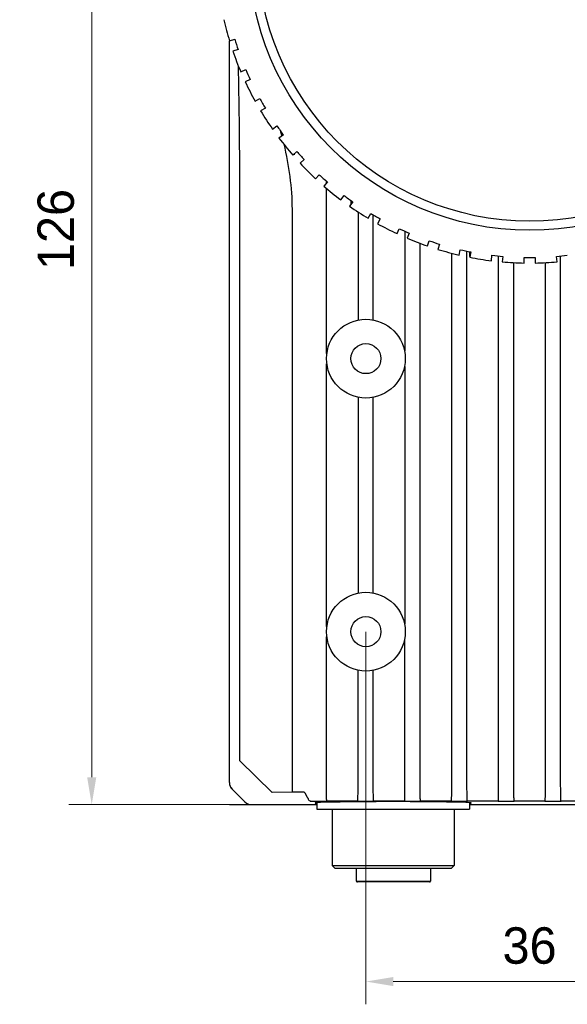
# Model space of a CAD drawing. Header units: millimetres. Extents: x 2329 to 5782, y 1296 to 2780.
# Tile 112 of 123: x 5427 to 5487, y 2199 to 2308. Entities that reach past the tile are written whole.
import ezdxf

# ---------------------------------------------------------------- set-up
doc = ezdxf.new("R2010")
doc.units = ezdxf.units.MM
doc.header["$LTSCALE"] = 0.3
doc.layers.add('00_COMPONENTS', color=7, linetype='Continuous')
doc.layers.add('51__DRAFT_DIMS', color=7, linetype='Continuous')
doc.styles.add('尺寸值样式', font='兰亭黑 GBK.TTF', dxfattribs={"height": 4})
doc.dimstyles.new('1直线标注', dxfattribs={"dimtxt": 4, "dimasz": 3, "dimexe": 2.5, "dimexo": 0, "dimtad": 1, "dimdec": 1, "dimdsep": 46, "dimtxsty": '尺寸值样式', "dimcen": 0, "dimclrd": 8, "dimclre": 8, "dimclrt": 7, "dimadec": 0, "dimazin": 0, "dimtp": 0.001, "dimtm": 0.001, "dimtfac": 1, "dimtdec": 1, "dimtmove": 0, "dimatfit": 0, "dimldrblk": '_FILLED', "dimfxl": 1, "dimtolj": 1, "dimlwd": 15, "dimlwe": 15, "dimarcsym": 0})
doc.dimstyles.new('3小圆直径标注', dxfattribs={"dimtxt": 4, "dimasz": 3, "dimexe": 2.5, "dimexo": 0, "dimtad": 1, "dimtoh": 1, "dimdec": 3, "dimdsep": 46, "dimtxsty": '尺寸值样式', "dimcen": 0, "dimclrd": 8, "dimclre": 8, "dimclrt": 7, "dimadec": 0, "dimazin": 0, "dimtp": 0.001, "dimtm": 0.001, "dimtfac": 1, "dimtdec": 3, "dimtofl": 0, "dimtmove": 0, "dimatfit": 0, "dimldrblk": '_FILLED', "dimfxl": 1, "dimtolj": 1, "dimlwd": 15, "dimlwe": 15, "dimarcsym": 0})

# ---------------------------------------------------------------- blocks, each defined once
blk = doc.blocks.new('*D379')
at = {"layer": '51__DRAFT_DIMS', "color": 8, "lineweight": 15}
for p, q in [((5452.22, 2347.34), (5432.16, 2347.34)), ((5434.66, 2344.34), (5434.66, 2224.34)), ((5452.22, 2221.34), (5432.16, 2221.34))]:
    blk.add_line(p, q, dxfattribs=at)
at = {"layer": '51__DRAFT_DIMS', "color": 8}
for points in [[(5435.16, 2344.34), (5434.16, 2344.34), (5434.66, 2347.34)], [(5434.16, 2224.34), (5435.16, 2224.34), (5434.66, 2221.34)]]:
    blk.add_solid(points, dxfattribs=at)
at = {"layer": 'Defpoints', "color": 0}
for p in [(5452.22, 2347.34), (5434.66, 2221.34), (5452.22, 2221.34)]:
    blk.add_point(p, dxfattribs=at)
at = {"layer": '51__DRAFT_DIMS', "color": 7, "insert": (5428.7, 2284.53), "char_height": 4, "attachment_point": 2, "rotation": 90, "line_spacing_factor": 0.9, "style": '尺寸值样式'}
blk.add_mtext('\\A1;126', dxfattribs=at)
blk = doc.blocks.new('_FILLED')
at = {"color": 0, "linetype": 'ByBlock'}
blk.add_solid([(0, 0), (-1, 0.167), (-1, -0.167)], dxfattribs=at)
blk = doc.blocks.new('*D382')
at = {"layer": '51__DRAFT_DIMS', "color": 8, "lineweight": 15}
for p, q in [((5464.8, 2240.34), (5464.8, 2199.4)), ((5500.8, 2240.34), (5500.8, 2199.4)), ((5467.8, 2201.9), (5497.8, 2201.9))]:
    blk.add_line(p, q, dxfattribs=at)
at = {"layer": '51__DRAFT_DIMS', "color": 8}
for points in [[(5467.8, 2202.4), (5467.8, 2201.4), (5464.8, 2201.9)], [(5497.8, 2201.4), (5497.8, 2202.4), (5500.8, 2201.9)]]:
    blk.add_solid(points, dxfattribs=at)
at = {"layer": 'Defpoints', "color": 0}
for p in [(5464.8, 2240.34), (5500.8, 2240.34), (5500.8, 2201.9)]:
    blk.add_point(p, dxfattribs=at)
at = {"layer": '51__DRAFT_DIMS', "color": 7, "insert": (5482.79, 2207.86), "char_height": 4, "attachment_point": 2, "line_spacing_factor": 0.9, "style": '尺寸值样式'}
blk.add_mtext('\\A1;36', dxfattribs=at)
blk = doc.blocks.new('*D383')
at = {"layer": '51__DRAFT_DIMS', "color": 8, "lineweight": 15}
for p in [(5426.74, 2360.15), (5504.05, 2292.09)]:
    blk.add_line(p, (5441.86, 2360.15), dxfattribs=at)
at = {"layer": '51__DRAFT_DIMS', "color": 8}
blk.add_solid([(5503.68, 2291.75), (5504.42, 2292.43), (5506.07, 2289.87)], dxfattribs=at)
at = {"layer": 'Defpoints', "color": 0}
for p in [(5459.53, 2340.81), (5506.07, 2289.87)]:
    blk.add_point(p, dxfattribs=at)
at = {"layer": '51__DRAFT_DIMS', "color": 7, "insert": (5437.19, 2366.11), "char_height": 4, "attachment_point": 3, "line_spacing_factor": 0.9, "style": '尺寸值样式'}
blk.add_mtext('\\A1;%%c69', dxfattribs=at)

msp = doc.modelspace()

# ---------------------------------------------------------------- linework, layer by layer
at = {"layer": '00_COMPONENTS'}
for p, q in [((5449.80866, 2305.25493), (5450.37938, 2305.44037)), ((5449.80056, 2223.7591), (5449.80056, 2305.25493)), ((5450.7502, 2304.2991), (5450.17948, 2304.11367)), ((5451.04396, 2301.86161), (5451.59218, 2302.10569)), ((5452.08026, 2301.00943), (5451.53205, 2300.76535)), ((5452.6272, 2298.616), (5453.1469, 2298.91604)), ((5453.7469, 2297.87681), (5453.2272, 2297.57677)), ((5454.54102, 2295.55366), (5455.02651, 2295.90638)), ((5455.73185, 2294.93556), (5455.24636, 2294.58284)), ((5455.54365, 2294.8897), (5455.56246, 2294.8125)), ((5455.54419, 2294.88983), (5455.56305, 2294.81264)), ((5456.76446, 2292.70815), (5457.21042, 2293.10969)), ((5456.89951, 2292.83486), (5456.91872, 2292.73802)), ((5456.89961, 2292.83488), (5456.91838, 2292.73795)), ((5458.01337, 2292.21791), (5457.56742, 2291.81637)), ((5457.98336, 2292.25021), (5457.98336, 2292.19088)), ((5459.27316, 2290.11063), (5459.6747, 2290.55659)), ((5460.56647, 2289.75363), (5460.16493, 2289.30768)), ((5460.45831, 2289.63351), (5460.45831, 2289.84803)), ((5460.45831, 2270.90039), (5460.45831, 2289.0556)), ((5462.03962, 2287.78958), (5462.39235, 2288.27506)), ((5463.36317, 2287.56972), (5463.01044, 2287.08424)), ((5463.13481, 2287.73097), (5463.13481, 2287.25542)), ((5450.95302, 2226.16174), (5450.95302, 2286.74377)), ((5456.67685, 2286.74377), (5456.67685, 2222.70357)), ((5463.94281, 2286.45417), (5463.94281, 2274.6367)), ((5465.03355, 2285.77042), (5465.3336, 2286.29011)), ((5465.60831, 2274.64639), (5465.60831, 2286.12679)), ((5466.37283, 2285.69011), (5466.07278, 2285.17042)), ((5468.22214, 2284.07526), (5468.46622, 2284.62348)), ((5469.09281, 2284.33885), (5469.09281, 2271.20491)), ((5469.56247, 2284.13539), (5469.31839, 2283.58718)), ((5470.75831, 2223.73682), (5470.75831, 2283.014)), ((5471.57045, 2282.7227), (5471.75589, 2283.29342)), ((5472.89716, 2282.9226), (5472.71172, 2282.35188)), ((5474.24281, 2223.73682), (5474.24281, 2281.9221)), ((5475.0418, 2281.72753), (5475.16657, 2282.31451)), ((5475.90831, 2223.73682), (5475.90831, 2282.15186)), ((5476.34034, 2282.06502), (5476.21558, 2281.47804)), ((5476.23393, 2281.56437), (5476.23393, 2282.08589)), ((5478.59816, 2281.10067), (5478.66089, 2281.69748)), ((5479.39281, 2223.73682), (5479.39281, 2281.61555)), ((5486.20831, 2223.73682), (5486.20831, 2281.61555)), ((5479.85431, 2281.57204), (5479.79158, 2280.97524)), ((5481.05831, 2223.73682), (5481.05831, 2280.8881)), ((5482.20056, 2280.84899), (5482.20056, 2281.44908)), ((5483.40056, 2281.44908), (5483.40056, 2280.84899)), ((5484.54281, 2223.73682), (5484.54281, 2280.8881)), ((5485.80953, 2280.97524), (5485.7468, 2281.57204)), ((5460.45831, 2240.90039), (5460.45831, 2269.78715)), ((5469.09281, 2269.48264), (5469.09281, 2241.20491)), ((5463.94281, 2266.05085), (5463.94281, 2244.6367)), ((5465.60831, 2244.64639), (5465.60831, 2266.04116)), ((5460.45831, 2223.73682), (5460.45831, 2239.78715)), ((5469.09281, 2223.73682), (5469.09281, 2239.48264)), ((5463.94281, 2223.73682), (5463.94281, 2236.05085)), ((5465.60831, 2223.73682), (5465.60831, 2236.04116)), ((5450.95302, 2226.16174), (5454.48004, 2222.68997)), ((5450.0932, 2223.05235), (5451.50913, 2221.63641)), ((5450.09339, 2223.0513), (5451.50841, 2221.63655)), ((5456.67685, 2222.70357), (5454.48004, 2222.68997)), ((5457.98335, 2222.70656), (5457.55222, 2222.70593)), ((5449.80056, 2221.34377), (5459.40056, 2221.34377)), ((5458.74172, 2221.73222), (5458.74907, 2221.73712)), ((5458.74907, 2221.73712), (5460.50205, 2221.73712)), ((5459.40056, 2221.55025), (5459.40056, 2220.84377)), ((5460.50259, 2221.73676), (5460.50205, 2221.73712)), ((5463.86456, 2221.71412), (5461.40963, 2221.71123)), ((5463.86456, 2221.71412), (5463.89907, 2221.73712)), ((5463.89907, 2221.73712), (5465.65205, 2221.73712)), ((5465.68368, 2221.71604), (5465.65205, 2221.73712)), ((5469.02196, 2221.71905), (5465.68368, 2221.71604)), ((5469.02196, 2221.71905), (5469.04907, 2221.73712)), ((5469.04907, 2221.73712), (5470.80205, 2221.73712)), ((5470.82712, 2221.72041), (5470.80205, 2221.73712)), ((5474.17702, 2221.72243), (5470.82712, 2221.72041)), ((5474.17702, 2221.72243), (5474.19907, 2221.73712)), ((5474.19907, 2221.73712), (5475.95205, 2221.73712)), ((5475.97288, 2221.72324), (5475.95205, 2221.73712)), ((5479.32975, 2221.72425), (5475.97288, 2221.72324)), ((5476.20056, 2221.55025), (5476.20056, 2220.84377)), ((5476.20056, 2221.34377), (5489.40056, 2221.34377)), ((5479.32975, 2221.72425), (5479.34907, 2221.73712)), ((5479.34907, 2221.73712), (5481.10205, 2221.73712)), ((5481.12096, 2221.72452), (5481.10205, 2221.73712)), ((5484.48016, 2221.72452), (5481.12096, 2221.72452)), ((5484.48016, 2221.72452), (5484.49907, 2221.73712)), ((5484.49907, 2221.73712), (5486.25205, 2221.73712)), ((5486.27136, 2221.72425), (5486.25205, 2221.73712)), ((5489.62824, 2221.72324), (5486.27136, 2221.72425)), ((5459.40077, 2220.84377), (5476.20035, 2220.84377)), ((5461.10056, 2220.84377), (5461.10056, 2214.64377)), ((5474.50056, 2220.84377), (5474.50056, 2214.64377)), ((5461.10056, 2214.64377), (5474.50056, 2214.64377)), ((5461.40056, 2214.34377), (5461.10056, 2214.64377)), ((5474.20056, 2214.34377), (5474.50056, 2214.64377)), ((5461.4007, 2214.34377), (5474.20042, 2214.34377)), ((5463.7715, 2212.94377), (5463.7715, 2214.34377)), ((5463.77327, 2212.94377), (5463.77327, 2214.34377)), ((5471.90056, 2214.34377), (5471.90056, 2212.94377)), ((5463.7715, 2212.94377), (5471.90056, 2212.94377)), ((5471.80056, 2212.84377), (5463.8715, 2212.84377))]:
    msp.add_line(p, q, dxfattribs=at)
for centre, radius in [((5482.80056, 2315.34377), 30.9), ((5482.80056, 2315.34377), 29.9), ((5464.80056, 2270.34377), 4.3254), ((5464.80056, 2270.34377), 1.65), ((5464.80056, 2240.34377), 4.3254), ((5464.80056, 2240.34377), 1.65)]:
    msp.add_circle(centre, radius, dxfattribs=at)
for centre, radius, start, end in [((5482.80056, 2315.34377), 34.5, 192.9964986, 197.0035014), ((5482.80056, 2315.34377), 33.9, 196.9858625, 199.0141375), ((5482.80056, 2315.34377), 34.5, 198.9964986, 203.0035014), ((5482.80056, 2315.34377), 33.9, 202.9858625, 205.0141375), ((5482.80056, 2315.34377), 34.5, 204.9964986, 209.0035014), ((5482.80056, 2315.34377), 33.9, 208.9858625, 211.0141375), ((5482.80056, 2315.34377), 34.5, 210.9964986, 215.0035014), ((5482.80056, 2315.34377), 33.9, 214.9858625, 217.0141375), ((5389.22477, 2278.63253), 68.28298, 13.7736707, 14.1631907), ((5482.80056, 2315.34377), 34.5, 216.9964986, 221.0035014), ((5482.80056, 2315.34377), 33.9, 220.9858625, 223.0141375), ((5482.80056, 2315.34377), 34.5, 222.9964986, 227.0035014), ((5482.80056, 2315.34377), 33.9, 226.9858625, 229.0141375), ((5482.80056, 2315.34377), 34.5, 228.9964986, 233.0035014), ((5482.80056, 2315.34377), 33.9, 232.9858625, 235.0141375), ((5482.80056, 2315.34377), 34.5, 234.9964986, 239.0035014), ((5482.80056, 2315.34377), 33.9, 238.9858625, 241.0141375), ((5482.80056, 2315.34377), 34.5, 240.9964986, 245.0035014), ((5482.80056, 2315.34377), 33.9, 244.9858625, 247.0141375), ((5482.80056, 2315.34377), 34.5, 246.9964986, 251.0035014), ((5482.80056, 2315.34377), 33.9, 250.9858625, 253.0141375), ((5482.80056, 2315.34377), 34.5, 252.9964986, 257.0035014), ((5482.80056, 2315.34377), 33.9, 256.9858625, 259.0141375), ((5482.80056, 2315.34377), 33.9, 262.9858625, 265.0141375), ((5482.80056, 2315.34377), 33.9, 274.9858625, 277.0141375), ((5482.80056, 2315.34377), 34.5, 258.9964986, 263.0035014), ((5482.80056, 2315.34377), 34.5, 264.9964986, 269.0035014), ((5482.80056, 2315.34377), 33.9, 268.9858625, 271.0141375), ((5482.80056, 2315.34377), 34.5, 270.9964986, 275.0035014), ((5458.74227, 2222.03419), 0.30199, 255.002351, 262.4486378), ((5458.5706, 2223.51264), 1.79783, 273.1578278, 273.9518131), ((5458.74194, 2222.03153), 0.29931, 262.4457799, 269.9584465), ((5463.8715, 2212.94377), 0.1, 180, 270), ((5471.80056, 2212.94377), 0.1, 270, 0)]:
    msp.add_arc(centre, radius, start, end, dxfattribs=at)
for centre, major_axis, ratio, start_param, end_param in [((5450.80117, 2223.76032), (0.70797, 0.70797), 0.998782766, 2.356803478, 3.141592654), ((5450.8009, 2223.75868), (0.83249, 0.55493), 0.999505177, 2.553877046, 3.339046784), ((5452.21592, 2222.34393), (0.83249, 0.55493), 0.999505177, -2.944138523, -2.158968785), ((5452.2171, 2222.34438), (-0.70797, -0.70797), 0.998782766, 0, 0.784789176), ((5467.80056, 2221.51832), (8.6, 0), 0.017455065, -0.214365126, 3.355957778)]:
    msp.add_ellipse(centre, major_axis=major_axis, ratio=ratio, start_param=start_param, end_param=end_param, dxfattribs=at)
for points, knots in [([(5450.95302, 2286.74377), (5450.95302, 2288.05687), (5450.94449, 2291.3396), (5450.89957, 2296.59182), (5450.8275, 2300.5305), (5450.78115, 2302.49958)], [0, 0, 0, 0, 0.250001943, 0.625002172, 1, 1, 1, 1]), ([(5455.77898, 2293.89538), (5456.04483, 2292.7218), (5456.49725, 2290.35509), (5456.67685, 2287.94684), (5456.67685, 2286.74377)], [0, 0, 0, 0, 0.500050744, 1, 1, 1, 1]), ([(5460.50205, 2221.73712), (5460.50085, 2221.73807), (5460.49936, 2221.74274), (5460.4973, 2221.75132), (5460.49532, 2221.76492), (5460.4922, 2221.79197), (5460.4887, 2221.83734), (5460.48478, 2221.905), (5460.48101, 2221.98994), (5460.4774, 2222.09132), (5460.47401, 2222.2082), (5460.46964, 2222.39171), (5460.46513, 2222.65041), (5460.46125, 2222.98901), (5460.45885, 2223.35573), (5460.45831, 2223.60817), (5460.45831, 2223.73682)], [0, 0, 0, 0, 0.002295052, 0.006802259, 0.013598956, 0.022692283, 0.047729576, 0.081707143, 0.124311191, 0.175163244, 0.233765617, 0.299587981, 0.450302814, 0.621604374, 0.807166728, 1, 1, 1, 1]), ([(5463.89907, 2221.73712), (5463.90027, 2221.73807), (5463.90176, 2221.74274), (5463.90382, 2221.75131), (5463.9058, 2221.76492), (5463.90891, 2221.79197), (5463.91241, 2221.83733), (5463.91633, 2221.90499), (5463.9201, 2221.98993), (5463.92371, 2222.0913), (5463.9271, 2222.20819), (5463.93148, 2222.39169), (5463.93598, 2222.65039), (5463.93987, 2222.989), (5463.94227, 2223.35572), (5463.94281, 2223.60817), (5463.94281, 2223.73682)], [0, 0, 0, 0, 0.002294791, 0.006801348, 0.013597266, 0.02268994, 0.047726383, 0.081702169, 0.124305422, 0.175156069, 0.233757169, 0.299578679, 0.450292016, 0.621596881, 0.807167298, 1, 1, 1, 1]), ([(5465.65205, 2221.73712), (5465.65085, 2221.73807), (5465.64936, 2221.74274), (5465.6473, 2221.75132), (5465.64532, 2221.76492), (5465.6422, 2221.79197), (5465.6387, 2221.83734), (5465.63478, 2221.905), (5465.63101, 2221.98994), (5465.6274, 2222.09132), (5465.62401, 2222.2082), (5465.61964, 2222.39171), (5465.61513, 2222.65041), (5465.61125, 2222.98901), (5465.60885, 2223.35573), (5465.60831, 2223.60817), (5465.60831, 2223.73682)], [0, 0, 0, 0, 0.002295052, 0.006802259, 0.013598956, 0.022692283, 0.047729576, 0.081707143, 0.124311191, 0.175163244, 0.233765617, 0.299587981, 0.450302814, 0.621604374, 0.807166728, 1, 1, 1, 1]), ([(5469.04907, 2221.73712), (5469.05027, 2221.73807), (5469.05176, 2221.74274), (5469.05382, 2221.75131), (5469.0558, 2221.76492), (5469.05891, 2221.79197), (5469.06241, 2221.83733), (5469.06633, 2221.90499), (5469.0701, 2221.98993), (5469.07371, 2222.0913), (5469.0771, 2222.20819), (5469.08148, 2222.39169), (5469.08598, 2222.65039), (5469.08987, 2222.989), (5469.09227, 2223.35572), (5469.09281, 2223.60817), (5469.09281, 2223.73682)], [0, 0, 0, 0, 0.002294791, 0.006801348, 0.013597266, 0.02268994, 0.047726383, 0.081702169, 0.124305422, 0.175156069, 0.233757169, 0.299578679, 0.450292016, 0.621596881, 0.807167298, 1, 1, 1, 1]), ([(5470.80205, 2221.73712), (5470.80085, 2221.73807), (5470.79936, 2221.74274), (5470.7973, 2221.75132), (5470.79532, 2221.76492), (5470.7922, 2221.79197), (5470.7887, 2221.83734), (5470.78478, 2221.905), (5470.78101, 2221.98994), (5470.7774, 2222.09132), (5470.77401, 2222.2082), (5470.76964, 2222.39171), (5470.76513, 2222.65041), (5470.76125, 2222.98901), (5470.75885, 2223.35573), (5470.75831, 2223.60817), (5470.75831, 2223.73682)], [0, 0, 0, 0, 0.002295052, 0.006802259, 0.013598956, 0.022692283, 0.047729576, 0.081707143, 0.124311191, 0.175163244, 0.233765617, 0.299587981, 0.450302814, 0.621604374, 0.807166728, 1, 1, 1, 1]), ([(5474.19907, 2221.73712), (5474.20027, 2221.73807), (5474.20176, 2221.74274), (5474.20382, 2221.75131), (5474.2058, 2221.76492), (5474.20891, 2221.79197), (5474.21241, 2221.83733), (5474.21633, 2221.90499), (5474.2201, 2221.98993), (5474.22371, 2222.0913), (5474.2271, 2222.20819), (5474.23148, 2222.39169), (5474.23598, 2222.65039), (5474.23987, 2222.989), (5474.24227, 2223.35572), (5474.24281, 2223.60817), (5474.24281, 2223.73682)], [0, 0, 0, 0, 0.002294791, 0.006801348, 0.013597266, 0.02268994, 0.047726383, 0.081702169, 0.124305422, 0.175156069, 0.233757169, 0.299578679, 0.450292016, 0.621596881, 0.807167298, 1, 1, 1, 1]), ([(5475.95205, 2221.73712), (5475.95085, 2221.73807), (5475.94936, 2221.74274), (5475.9473, 2221.75132), (5475.94532, 2221.76492), (5475.9422, 2221.79197), (5475.9387, 2221.83734), (5475.93478, 2221.905), (5475.93101, 2221.98994), (5475.9274, 2222.09132), (5475.92401, 2222.2082), (5475.91964, 2222.39171), (5475.91513, 2222.65041), (5475.91125, 2222.98901), (5475.90885, 2223.35573), (5475.90831, 2223.60817), (5475.90831, 2223.73682)], [0, 0, 0, 0, 0.002295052, 0.006802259, 0.013598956, 0.022692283, 0.047729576, 0.081707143, 0.124311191, 0.175163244, 0.233765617, 0.299587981, 0.450302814, 0.621604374, 0.807166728, 1, 1, 1, 1]), ([(5479.34907, 2221.73712), (5479.35027, 2221.73807), (5479.35176, 2221.74274), (5479.35382, 2221.75131), (5479.3558, 2221.76492), (5479.35891, 2221.79197), (5479.36241, 2221.83733), (5479.36633, 2221.90499), (5479.3701, 2221.98993), (5479.37371, 2222.0913), (5479.3771, 2222.20819), (5479.38148, 2222.39169), (5479.38598, 2222.65039), (5479.38987, 2222.989), (5479.39227, 2223.35572), (5479.39281, 2223.60817), (5479.39281, 2223.73682)], [0, 0, 0, 0, 0.002294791, 0.006801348, 0.013597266, 0.02268994, 0.047726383, 0.081702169, 0.124305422, 0.175156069, 0.233757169, 0.299578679, 0.450292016, 0.621596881, 0.807167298, 1, 1, 1, 1]), ([(5481.10205, 2221.73712), (5481.10085, 2221.73807), (5481.09936, 2221.74274), (5481.0973, 2221.75132), (5481.09532, 2221.76492), (5481.0922, 2221.79197), (5481.0887, 2221.83734), (5481.08478, 2221.905), (5481.08101, 2221.98994), (5481.0774, 2222.09132), (5481.07401, 2222.2082), (5481.06964, 2222.39171), (5481.06513, 2222.65041), (5481.06125, 2222.98901), (5481.05885, 2223.35573), (5481.05831, 2223.60817), (5481.05831, 2223.73682)], [0, 0, 0, 0, 0.002295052, 0.006802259, 0.013598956, 0.022692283, 0.047729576, 0.081707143, 0.124311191, 0.175163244, 0.233765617, 0.299587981, 0.450302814, 0.621604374, 0.807166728, 1, 1, 1, 1]), ([(5484.49907, 2221.73712), (5484.50027, 2221.73807), (5484.50176, 2221.74274), (5484.50382, 2221.75131), (5484.5058, 2221.76492), (5484.50891, 2221.79197), (5484.51241, 2221.83733), (5484.51633, 2221.90499), (5484.5201, 2221.98993), (5484.52371, 2222.0913), (5484.5271, 2222.20819), (5484.53148, 2222.39169), (5484.53598, 2222.65039), (5484.53987, 2222.989), (5484.54227, 2223.35572), (5484.54281, 2223.60817), (5484.54281, 2223.73682)], [0, 0, 0, 0, 0.002294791, 0.006801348, 0.013597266, 0.02268994, 0.047726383, 0.081702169, 0.124305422, 0.175156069, 0.233757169, 0.299578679, 0.450292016, 0.621596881, 0.807167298, 1, 1, 1, 1]), ([(5486.25205, 2221.73712), (5486.25085, 2221.73807), (5486.24936, 2221.74274), (5486.2473, 2221.75132), (5486.24532, 2221.76492), (5486.2422, 2221.79197), (5486.2387, 2221.83734), (5486.23478, 2221.905), (5486.23101, 2221.98994), (5486.2274, 2222.09132), (5486.22401, 2222.2082), (5486.21964, 2222.39171), (5486.21513, 2222.65041), (5486.21125, 2222.98901), (5486.20885, 2223.35573), (5486.20831, 2223.60817), (5486.20831, 2223.73682)], [0, 0, 0, 0, 0.002295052, 0.006802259, 0.013598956, 0.022692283, 0.047729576, 0.081707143, 0.124311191, 0.175163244, 0.233765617, 0.299587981, 0.450302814, 0.621604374, 0.807166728, 1, 1, 1, 1]), ([(5457.55222, 2222.70593), (5457.47791, 2222.70585), (5457.18612, 2222.70543), (5456.89433, 2222.70454), (5456.67685, 2222.70357)], [0, 0, 0, 0, 0.254665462, 1, 1, 1, 1]), ([(5458.44182, 2222.03218), (5458.44126, 2222.03159), (5458.43846, 2222.03623), (5458.43561, 2222.04042), (5458.42991, 2222.05131), (5458.42, 2222.06896), (5458.40316, 2222.0965), (5458.38291, 2222.13496), (5458.35869, 2222.17796), (5458.33213, 2222.22388), (5458.30484, 2222.2728), (5458.27804, 2222.32452), (5458.25016, 2222.37735), (5458.22049, 2222.43031), (5458.18884, 2222.48305), (5458.15834, 2222.53724), (5458.13163, 2222.58218), (5458.10769, 2222.61663), (5458.08327, 2222.65106), (5458.05107, 2222.67891), (5458.01563, 2222.70271), (5457.99398, 2222.70658), (5457.98335, 2222.70656)], [0, 0, 0, 0, 0.00294461, 0.011695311, 0.025646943, 0.043296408, 0.086695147, 0.140695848, 0.200513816, 0.264440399, 0.332034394, 0.402456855, 0.474446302, 0.547405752, 0.621291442, 0.696195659, 0.771675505, 0.809555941, 0.847533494, 0.923447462, 0.961694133, 1, 1, 1, 1]), ([(5458.44182, 2222.03218), (5458.44185, 2221.96791), (5458.48576, 2221.83575), (5458.60206, 2221.75912), (5458.66413, 2221.74249)], [0, 0, 0, 0, 0.500023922, 1, 1, 1, 1]), ([(5458.6945, 2221.71908), (5458.70123, 2221.71955), (5458.71289, 2221.72059), (5458.72818, 2221.72173), (5458.73781, 2221.7241), (5458.74418, 2221.72415), (5458.7461, 2221.72769), (5458.74341, 2221.72902), (5458.7411, 2221.72989), (5458.74125, 2221.73191), (5458.74172, 2221.73222)], [0, 0, 0, 0, 0.339156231, 0.591635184, 0.761358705, 0.852617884, 0.882726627, 0.926420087, 0.971714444, 1, 1, 1, 1]), ([(5461.40963, 2221.71123), (5461.33086, 2221.71116), (5461.18281, 2221.71148), (5460.97861, 2221.7135), (5460.82998, 2221.71604), (5460.73065, 2221.71845), (5460.6707, 2221.72024), (5460.62034, 2221.7221), (5460.57962, 2221.72404), (5460.54829, 2221.72594), (5460.52635, 2221.72799), (5460.51315, 2221.72956), (5460.50711, 2221.73134), (5460.50331, 2221.7325), (5460.50387, 2221.73592), (5460.50259, 2221.73676)], [0, 0, 0, 0, 0.259480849, 0.487716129, 0.672741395, 0.749165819, 0.815029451, 0.870349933, 0.915123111, 0.949420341, 0.973528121, 0.988168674, 0.992388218, 0.994962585, 1, 1, 1, 1]), ([(5463.77327, 2212.94377), (5463.77327, 2212.91833), (5463.7938, 2212.86555), (5463.84637, 2212.84377), (5463.8715, 2212.84377)], [0, 0, 0, 0, 0.503162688, 1, 1, 1, 1])]:
    msp.add_open_spline(points, degree=3, knots=knots, dxfattribs=at)

# ---------------------------------------------------------------- dimensions: what is measured, and where the dimension line sits
at = {"layer": '51__DRAFT_DIMS'}
dim = msp.add_diameter_dim_2p(p1=(5459.529, 2340.81306), p2=(5506.07211, 2289.87448), text='%%c<>', dimstyle='3小圆直径标注', override={"dimpost": '<>'}, dxfattribs=at)
dim.commit()
dim.dimension.update_dxf_attribs({"geometry": '*D383', "text_midpoint": (5431.9635, 2360.14722), "dimtype": 163})
dim = msp.add_linear_dim(base=(5434.65828, 2221.34377), p1=(5452.21547, 2347.34377), p2=(5452.21547, 2221.34377), angle=270, dimstyle='1直线标注', dxfattribs=at)
dim.commit()
dim.dimension.update_dxf_attribs({"geometry": '*D379', "text_midpoint": (5434.65828, 2284.52932), "dimtype": 160})
dim = msp.add_linear_dim(base=(5500.80056, 2201.901), p1=(5464.80056, 2240.34377), p2=(5500.80056, 2240.34377), dimstyle='1直线标注', dxfattribs=at)
dim.commit()
dim.dimension.update_dxf_attribs({"geometry": '*D382', "text_midpoint": (5482.78591, 2201.901), "dimtype": 160})

doc.saveas('drawing.dxf')
